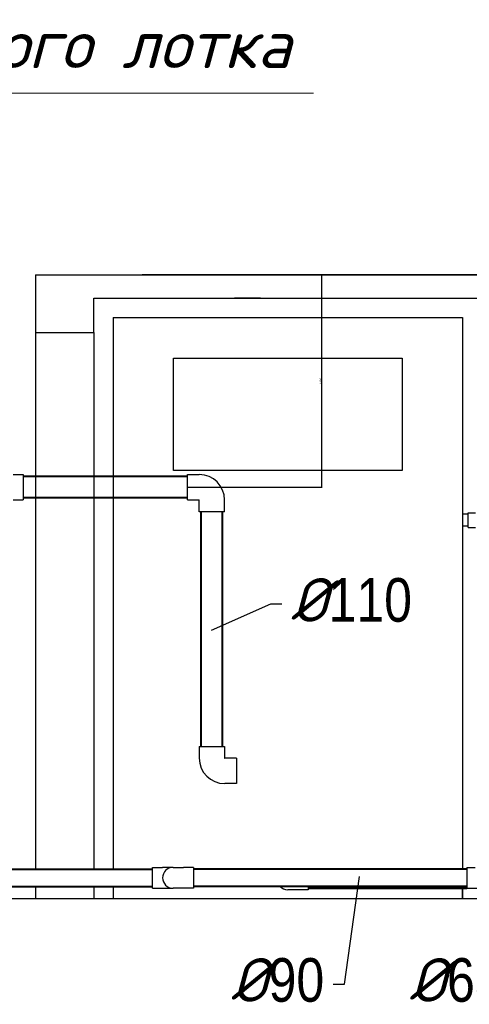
# Model space of a CAD drawing. Extents: x 4114239 to 5838486, y 780458 to 1383318.
# Tile 89 of 231: x 4342981 to 4345299, y 1090442 to 1095524. Entities that reach past the tile are written whole.
import ezdxf

# ---------------------------------------------------------------- set-up
doc = ezdxf.new("R2010")
doc.units = 0
doc.header["$MEASUREMENT"] = 0
doc.layers.add('Основные', color=160, linetype='Continuous', lineweight=40)
doc.layers.add('разм.', color=168, linetype='Continuous', lineweight=9)
doc.layers.add('Отметки', color=7, linetype='Continuous', lineweight=0, true_color=0x221726)
doc.styles.add('D-431', font='txt')
doc.styles.add('ГОСТ 250', font='isocpeui.ttf', dxfattribs={"height": 300})
doc.dimstyles.new('ISO-25', dxfattribs={"dimtxt": 10, "dimasz": 2.5, "dimexe": 1.25, "dimexo": 0.625, "dimtad": 1, "dimtxsty": 'D-431', "dimcen": 2.5, "dimclrd": 2, "dimclre": 1, "dimclrt": 2, "dimadec": 0, "dimazin": 0, "dimtfac": 1, "dimtmove": 0, "dimatfit": 3, "dimfxl": 1, "dimarcsym": 0})

# ---------------------------------------------------------------- blocks, each defined once
blk = doc.blocks.new('*D1931')
at = {"layer": 'Defpoints', "color": 0, "transparency": 16777216}
for p in [(4343845.4, 1094207.1), (4344538.3, 1094207.1), (4343845.4, 1093111)]:
    blk.add_point(p, dxfattribs=at)
at = {"layer": 'разм.', "color": 1, "lineweight": -2, "transparency": 16777216}
for p, q in [((4343846, 1094207.1), (4344539.6, 1094207.1)), ((4343846, 1093111), (4344539.6, 1093111))]:
    blk.add_line(p, q, dxfattribs=at)
at = {"layer": 'разм.', "color": 2, "lineweight": -2, "transparency": 16777216}
blk.add_line((4344538.3, 1093113.5), (4344538.3, 1094204.6), dxfattribs=at)
at = {"layer": 'разм.', "color": 2, "transparency": 16777216}
for points in [[(4344537.9, 1094204.6), (4344538.7, 1094204.6), (4344538.3, 1094207.1)], [(4344537.9, 1093113.5), (4344538.7, 1093113.5), (4344538.3, 1093111)]]:
    blk.add_solid(points, dxfattribs=at)
at = {"layer": 'разм.', "color": 2, "transparency": 16777216, "insert": (4344532.7, 1093659.1), "char_height": 10, "attachment_point": 5, "rotation": 90, "style": 'D-431'}
blk.add_mtext('1100', dxfattribs=at)

msp = doc.modelspace()

# ---------------------------------------------------------------- linework, layer by layer
at = {"lineweight": 25}
for p, q in [((4343062.917, 1094207.1252), (4343062.917, 1093910.0892)), ((4343062.917, 1094207.1252), (4347952.917, 1094207.1252)), ((4347952.917, 1094207.1252), (4343612.917, 1094207.1252)), ((4347952.917, 1094207.1252), (4343637.917, 1094207.1252)), ((4343362.917, 1093910.0892), (4343362.917, 1094087.1252)), ((4343362.917, 1094087.1252), (4347952.917, 1094087.1252)), ((4343962.917, 1094087.1252), (4344282.917, 1094087.1252)), ((4344222.917, 1094087.1252), (4344087.917, 1094087.1252)), ((4343462.917, 1093987.1252), (4345262.917, 1093987.1252)), ((4343462.917, 1093987.1252), (4343462.917, 1091140.1636)), ((4345262.917, 1093987.1252), (4345262.917, 1091140.1636)), ((4343062.917, 1093910.0892), (4343362.917, 1093910.0892)), ((4343062.917, 1093910.0892), (4343062.917, 1091140.1636)), ((4343362.917, 1093910.0892), (4343362.917, 1091140.1636)), ((4343062.917, 1091050.1636), (4343062.917, 1090987.1252)), ((4343362.917, 1091050.1636), (4343362.917, 1090987.1252)), ((4343462.917, 1091050.1636), (4343462.917, 1090987.1252)), ((4345262.917, 1091050.1636), (4345262.917, 1090987.1252)), ((4348332.917, 1090987.1252), (4314952.917, 1090987.1252))]:
    msp.add_line(p, q, dxfattribs=at)
at = {"linetype": 'Continuous', "extrusion": (0, 1, 0)}
for p, q in [((4342947.1934, 1093176.5084), (4342998.6934, 1093176.5084)), ((4342998.6934, 1093176.5084), (4342998.6934, 1093045.5084)), ((4343845.3765, 1093045.5084), (4343845.3765, 1093176.5084)), ((4343845.3765, 1093176.5084), (4343906.3765, 1093176.5084)), ((4342947.1934, 1093045.5084), (4342998.6934, 1093045.5084)), ((4343845.3765, 1093045.5084), (4343906.3765, 1093045.5084)), ((4343906.4765, 1092984.4084), (4343906.4765, 1093045.4084)), ((4344037.4765, 1092984.4084), (4344037.4765, 1093045.4084)), ((4344037.4765, 1092984.4084), (4343906.4765, 1092984.4084)), ((4345293.0247, 1092972.2318), (4345262.917, 1092972.2318)), ((4345293.0247, 1092902.7318), (4345293.0247, 1092978.7318)), ((4345293.0247, 1092978.7318), (4345331.0247, 1092978.7318)), ((4345293.0247, 1092909.2318), (4345262.917, 1092909.2318)), ((4345293.0247, 1092902.7318), (4345331.0247, 1092902.7318)), ((4343906.4765, 1091773.6075), (4343971.9765, 1091773.6075)), ((4343906.4765, 1091773.6075), (4343906.4765, 1091712.6075)), ((4343971.9765, 1091773.6075), (4344037.4765, 1091773.6075)), ((4344037.4765, 1091773.6075), (4344037.4765, 1091712.6075)), ((4344098.5765, 1091712.5075), (4344037.5765, 1091712.5075)), ((4344098.5765, 1091712.5075), (4344098.5765, 1091647.0075)), ((4344098.5765, 1091647.0075), (4344098.5765, 1091581.5075)), ((4344098.5765, 1091581.5075), (4344037.5765, 1091581.5075)), ((4343666.3062, 1091041.1636), (4343666.3062, 1091149.1636)), ((4343666.3062, 1091149.1636), (4343717.3062, 1091149.1636)), ((4343771.4062, 1091149.1636), (4343717.3062, 1091149.1636)), ((4343771.4062, 1091149.1636), (4343825.5062, 1091149.1636)), ((4343876.5062, 1091149.1636), (4343825.5062, 1091149.1636)), ((4343876.5062, 1091149.1636), (4343876.5062, 1091095.1636)), ((4344362.917, 1091141.1252), (4344417.017, 1091141.1252)), ((4344468.017, 1091141.1252), (4344417.017, 1091141.1252)), ((4344468.017, 1091141.1252), (4344468.017, 1091140.1636)), ((4345285.9192, 1091149.1636), (4345285.9192, 1091041.1636)), ((4345285.9192, 1091149.1636), (4345328.9192, 1091149.1636)), ((4343876.5062, 1091095.1636), (4343876.5062, 1091041.1636)), ((4343666.3062, 1091041.1636), (4343717.3062, 1091041.1636)), ((4343717.3062, 1091041.1636), (4343771.4062, 1091041.1636)), ((4343825.5062, 1091041.1636), (4343771.4062, 1091041.1636)), ((4343876.5062, 1091041.1636), (4343825.5062, 1091041.1636)), ((4344417.017, 1091033.1252), (4344362.917, 1091033.1252)), ((4344468.017, 1091033.1252), (4344417.017, 1091033.1252)), ((4344468.017, 1091050.1636), (4344468.017, 1091033.1252)), ((4345262.917, 1090987.1252), (4345262.917, 1091042.1252)), ((4345285.9192, 1091041.1636), (4345479.9192, 1091041.1636))]:
    msp.add_line(p, q, dxfattribs=at)
at = {"linetype": 'Continuous', "lineweight": 40, "extrusion": (0, 1, 0)}
for p, q in [((4343845.3765, 1093166.0084), (4342998.6934, 1093166.0084)), ((4343845.3765, 1093056.0084), (4342998.6934, 1093056.0084)), ((4343916.9765, 1091773.6075), (4343916.9765, 1092984.4084)), ((4344026.9765, 1091773.6075), (4344026.9765, 1092984.4084)), ((4341999.917, 1091140.1636), (4343666.3062, 1091140.1636)), ((4345285.9192, 1091140.1636), (4343876.5062, 1091140.1636)), ((4341999.917, 1091050.1636), (4343666.3062, 1091050.1636)), ((4345285.9192, 1091050.1636), (4343876.5062, 1091050.1636)), ((4344468.017, 1091042.1252), (4345285.9192, 1091042.1252))]:
    msp.add_line(p, q, dxfattribs=at)
at = {"lineweight": 25}
msp.add_lwpolyline([(4343772.917, 1093777.1252), (4344952.917, 1093777.1252), (4344952.917, 1093197.1252), (4343772.917, 1093197.1252)], close=True, dxfattribs=at)
at = {"color": 7, "lineweight": 25, "ltscale": 1000}
for points in [[(4344332.0297, 1092508.2515), (4344274.3692, 1092508.2515), (4343967.3927, 1092371.0541)], [(4344597.1099, 1090547.0248), (4344654.7704, 1090547.0248), (4344732.7224, 1091101.2532)]]:
    msp.add_lwpolyline(points, dxfattribs=at)
at = {"linetype": 'Continuous'}
for centre, radius, start, end in [((4343906.3765, 1093045.4084), 131.1, 0, 90), ((4343906.3765, 1093045.4084), 0.1, 0, 90), ((4344037.5765, 1091712.6075), 131.1, 180, 270), ((4344037.5765, 1091712.6075), 0.1, 180, 270), ((4343771.4062, 1091095.1636), 54, 90, 270), ((4344362.917, 1091087.1252), 54, 90, 100.8290567), ((4344362.917, 1091087.1252), 54, 223.194299, 270)]:
    msp.add_arc(centre, radius, start, end, dxfattribs=at)
at = {"layer": 'Отметки'}
msp.add_line((4344496.2563, 1095143.9507), (4339518.2775, 1095143.9507), dxfattribs=at)

# ---------------------------------------------------------------- texts
at = {"layer": 'Основные', "color": 0, "style": 'ГОСТ 250'}
msp.add_text('Выпуск из переливного лотка', height=250, dxfattribs=at).set_placement((4339615.2216, 1095273.9126))
at = {"layer": 'Основные', "color": 0, "char_height": 225, "style": 'ГОСТ 250'}
for s, insert, attachment_point in [('%%C{\\fArial Narrow|b0|i0|c0|p34;110}', (4344378.3382, 1092413.6784), 7), ('%%C{\\fArial Narrow|b0|i0|c0|p34;90}', (4344550.8014, 1090452.4517), 9), ('%%C{\\fArial Narrow|b0|i0|c0|p34;63}', (4345470.7339, 1090452.4517), 9)]:
    msp.add_mtext(s, dxfattribs=dict(at, insert=insert, attachment_point=attachment_point))

# ---------------------------------------------------------------- dimensions: what is measured, and where the dimension line sits
at = {"layer": 'разм.'}
dim = msp.add_linear_dim(base=(4344538.3273, 1094207.1252), p1=(4343845.3765, 1093111.0084), p2=(4343845.3765, 1094207.1252), angle=90, text='1100', dimstyle='ISO-25', override={"dimfxl": 1.25, "dimarcsym": 1}, dxfattribs=at)
dim.commit()
dim.dimension.update_dxf_attribs({"geometry": '*D1931', "text_midpoint": (4344532.7023, 1093659.0668)})

doc.saveas('drawing.dxf')
